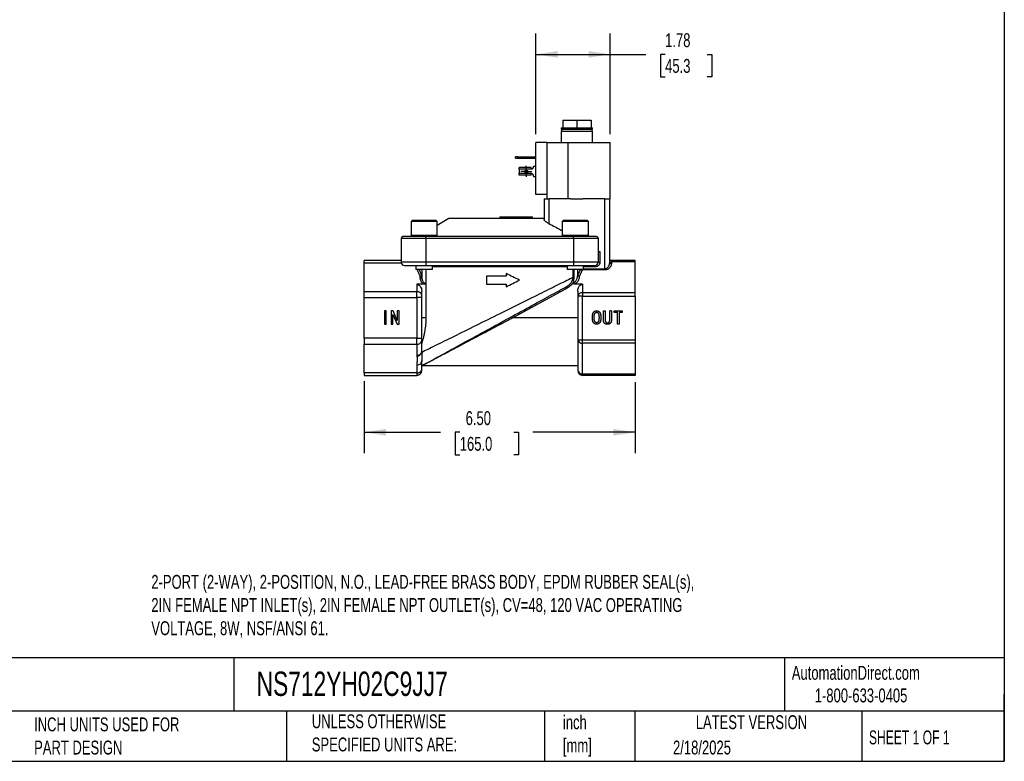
# Model space of a CAD drawing. Header units: inches. Extents: x 1 to 43, y 1 to 33.
# Tile 3 of 5: x 19.4 to 43, y 1 to 18.8. Entities that reach past the tile are written whole.
import ezdxf

# ---------------------------------------------------------------- set-up
doc = ezdxf.new("R2010")
doc.units = ezdxf.units.IN
doc.header["$LTSCALE"] = 4
doc.header["$MEASUREMENT"] = 0
doc.linetypes.add('SLD-Center', pattern=[0.75, 0.6, -0.05, 0.05, -0.05])
doc.linetypes.add('SLD-Solid', pattern=[0])
doc.layers.add('CENTER', color=40, linetype='SLD-Center')
doc.layers.add('DIMENSIONS', color=140, linetype='SLD-Solid', lineweight=25)
doc.layers.add('TEXT', color=140, linetype='SLD-Solid', lineweight=25)
doc.styles.add('SLDTEXTSTYLE0', font='TXT', dxfattribs={"width": 0.7})
doc.styles.add('SLDTEXTSTYLE1', font='TXT', dxfattribs={"width": 0.65})
doc.dimstyles.new('SLDDIMSTYLE0', dxfattribs={"dimtxt": 0.339844, "dimasz": 0.52, "dimexe": 0, "dimexo": 0.0625, "dimgap": 0.084961, "dimtad": 0, "dimtih": 1, "dimtoh": 1, "dimrnd": 1e-09, "dimzin": 12, "dimdsep": 46, "dimtxsty": 'SLDTEXTSTYLE0', "dimsah": 1, "dimcen": 0.09, "dimadec": 0, "dimazin": 3, "dimtfac": 1, "dimtofl": 0, "dimtmove": 0, "dimatfit": 3, "dimfxl": 0, "dimfrac": 2, "dimtolj": 1, "dimtzin": 12, "dimarcsym": 0})
doc.dimstyles.new('SLDDIMSTYLE2', dxfattribs={"dimtxt": 0.339844, "dimasz": 0.52, "dimexe": 0, "dimexo": 0.0625, "dimgap": 0.084961, "dimtad": 0, "dimtih": 1, "dimtoh": 1, "dimrnd": 1e-09, "dimzin": 4, "dimdsep": 46, "dimtxsty": 'SLDTEXTSTYLE0', "dimsah": 1, "dimcen": 0.09, "dimadec": 0, "dimazin": 1, "dimtfac": 1, "dimtofl": 0, "dimtmove": 0, "dimatfit": 3, "dimfxl": 0, "dimfrac": 2, "dimtolj": 1, "dimtzin": 12, "dimarcsym": 0})

# ---------------------------------------------------------------- blocks, each defined once
blk = doc.blocks.new('_D_5')
at = {"layer": 'DIMENSIONS'}
for p, q in [((27.653, 10.111), (27.653, 8.389)), ((34.149, 10.088), (34.149, 8.389)), ((27.653, 8.889), (29.483, 8.889)), ((29.943, 8.889), (29.829, 8.889)), ((29.829, 8.889), (29.829, 8.349)), ((31.236, 8.889), (31.35, 8.889)), ((31.35, 8.889), (31.35, 8.349)), ((34.149, 8.889), (31.696, 8.889)), ((29.829, 8.349), (29.943, 8.349)), ((31.35, 8.349), (31.236, 8.349))]:
    blk.add_line(p, q, dxfattribs=at)
for points in [[(27.653, 8.889), (28.173, 8.809), (28.173, 8.969)], [(34.149, 8.889), (33.629, 8.969), (33.629, 8.809)]]:
    blk.add_solid(points, dxfattribs=at)
at = {"layer": 'DIMENSIONS', "char_height": 0.3333, "attachment_point": 1, "style": 'SLDTEXTSTYLE0'}
for s, insert in [('6.50', (30.084, 9.395)), ('165.0', (29.943, 8.779))]:
    blk.add_mtext(s, dxfattribs=dict(at, insert=insert))
blk = doc.blocks.new('_D_6')
at = {"layer": 'DIMENSIONS'}
for p, q in [((31.769, 16.036), (31.769, 18.45)), ((33.551, 16.036), (33.551, 18.45)), ((31.769, 17.95), (33.551, 17.95)), ((33.551, 17.95), (34.407, 17.95)), ((34.867, 17.95), (34.753, 17.95)), ((34.753, 17.95), (34.753, 17.41)), ((35.877, 17.95), (35.991, 17.95)), ((35.991, 17.95), (35.991, 17.41)), ((34.753, 17.41), (34.867, 17.41)), ((35.991, 17.41), (35.877, 17.41))]:
    blk.add_line(p, q, dxfattribs=at)
for points in [[(31.769, 17.95), (32.289, 17.87), (32.289, 18.03)], [(33.551, 17.95), (33.031, 18.03), (33.031, 17.87)]]:
    blk.add_solid(points, dxfattribs=at)
at = {"layer": 'DIMENSIONS', "char_height": 0.3333, "attachment_point": 1, "style": 'SLDTEXTSTYLE0'}
for s, insert in [('1.78', (34.867, 18.456)), ('45.3', (34.867, 17.84))]:
    blk.add_mtext(s, dxfattribs=dict(at, insert=insert))
blk = doc.blocks.new('SW_CENTERMARKSYMBOL_2')
at = {"layer": 'CENTER', "color": 0}
for p, q in [((-0.1, 0), (-0.1335, 0)), ((0, 0), (-0.1, 0)), ((0, 0.1), (0, 0.1335)), ((0, 0), (0, 0.1)), ((0, 0), (0, -0.1)), ((0, 0), (0.1, 0)), ((0.1, 0), (0.1335, 0)), ((0, -0.1), (0, -0.1335))]:
    blk.add_line(p, q, dxfattribs=at)

msp = doc.modelspace()

# ---------------------------------------------------------------- linework, layer by layer
for p, q in [((32.411, 16.376), (32.411, 16.19)), ((32.411, 16.376), (32.751, 16.376)), ((32.751, 16.376), (32.751, 16.19)), ((32.751, 16.376), (33.092, 16.376)), ((33.092, 16.376), (33.092, 16.19)), ((32.378, 16.19), (32.378, 16.153)), ((32.378, 16.19), (32.411, 16.19)), ((32.378, 16.153), (33.124, 16.153)), ((32.378, 16.103), (32.378, 15.836)), ((33.124, 16.103), (32.378, 16.103)), ((32.411, 16.19), (32.449, 16.19)), ((32.449, 16.19), (32.713, 16.19)), ((32.713, 16.19), (32.751, 16.19)), ((32.751, 16.19), (32.79, 16.19)), ((32.79, 16.19), (33.054, 16.19)), ((33.054, 16.19), (33.092, 16.19)), ((33.092, 16.19), (33.124, 16.19)), ((33.124, 16.153), (33.124, 16.19)), ((33.124, 15.836), (33.124, 16.103)), ((31.769, 14.586), (31.769, 15.836)), ((32.029, 15.836), (31.769, 15.836)), ((32.029, 15.836), (32.029, 14.586)), ((32.029, 15.836), (32.531, 15.836)), ((32.531, 15.836), (32.531, 14.486)), ((32.531, 15.836), (33.551, 15.836)), ((33.551, 14.486), (33.551, 15.836)), ((31.278, 15.463), (31.278, 15.495)), ((31.328, 15.495), (31.278, 15.495)), ((31.278, 15.463), (31.328, 15.463)), ((31.328, 15.495), (31.769, 15.495)), ((31.328, 15.495), (31.328, 15.463)), ((31.328, 15.463), (31.769, 15.463)), ((31.369, 15.198), (31.369, 15.236)), ((31.655, 15.198), (31.369, 15.198)), ((31.369, 15.198), (31.369, 15.091)), ((31.655, 15.239), (31.377, 15.239)), ((31.655, 15.198), (31.655, 15.239)), ((31.715, 15.27), (31.769, 15.27)), ((31.715, 15.27), (31.715, 15.258)), ((31.655, 15.091), (31.369, 15.091)), ((31.369, 15.053), (31.369, 15.091)), ((31.655, 15.05), (31.377, 15.05)), ((31.655, 15.05), (31.655, 15.091)), ((31.715, 15.031), (31.715, 15.02)), ((31.715, 15.02), (31.769, 15.02)), ((32.029, 14.586), (31.769, 14.586)), ((31.964, 14.486), (31.964, 13.991)), ((31.964, 14.486), (32.082, 14.486)), ((32.029, 14.586), (32.029, 14.486)), ((32.082, 14.486), (32.082, 13.891)), ((32.61, 14.486), (32.082, 14.486)), ((32.61, 14.486), (32.893, 14.486)), ((33.421, 14.486), (32.893, 14.486)), ((33.421, 12.809), (33.421, 14.486)), ((33.421, 14.486), (33.539, 14.486)), ((33.539, 14.486), (33.551, 14.486)), ((33.539, 12.948), (33.539, 14.486)), ((28.806, 13.974), (28.775, 13.942)), ((28.775, 13.942), (28.775, 13.612)), ((28.836, 13.942), (28.775, 13.942)), ((28.806, 13.974), (28.862, 13.974)), ((29.405, 13.942), (28.836, 13.942)), ((28.862, 13.974), (29.373, 13.974)), ((29.405, 13.942), (29.373, 13.974)), ((29.681, 14.013), (29.405, 13.845)), ((29.405, 13.612), (29.405, 13.942)), ((31.964, 14.013), (29.681, 14.013)), ((30.901, 14.052), (30.901, 14.013)), ((30.901, 14.052), (31.688, 14.052)), ((31.688, 14.013), (31.688, 14.052)), ((32.429, 13.974), (32.397, 13.942)), ((32.397, 13.942), (32.397, 13.612)), ((33.027, 13.942), (32.397, 13.942)), ((32.429, 13.974), (32.995, 13.974)), ((33.027, 13.942), (32.995, 13.974)), ((33.027, 13.612), (33.027, 13.942)), ((28.539, 13.541), (28.539, 12.97)), ((28.539, 13.541), (29.129, 13.541)), ((29.129, 13.58), (28.578, 13.58)), ((28.775, 13.612), (28.806, 13.58)), ((28.775, 13.612), (28.836, 13.612)), ((28.836, 13.612), (29.405, 13.612)), ((29.129, 13.541), (29.129, 13.58)), ((32.673, 13.58), (29.129, 13.58)), ((29.129, 13.541), (29.129, 12.97)), ((29.129, 13.541), (32.673, 13.541)), ((29.373, 13.58), (29.405, 13.612)), ((32.397, 13.612), (32.429, 13.58)), ((32.397, 13.612), (33.027, 13.612)), ((33.224, 13.58), (32.673, 13.58)), ((32.673, 13.541), (32.673, 13.58)), ((32.673, 13.541), (32.673, 12.97)), ((32.673, 13.541), (33.263, 13.541)), ((32.995, 13.58), (33.027, 13.612)), ((33.263, 13.541), (33.263, 12.97)), ((33.263, 13.226), (33.303, 13.226)), ((33.303, 13.226), (33.303, 12.97)), ((28.539, 13.009), (27.653, 13.009)), ((27.653, 12.952), (27.653, 13.009)), ((33.578, 13.009), (33.578, 12.975)), ((34.149, 13.009), (33.578, 13.009)), ((34.149, 12.975), (34.149, 13.009)), ((27.653, 12.952), (28.541, 12.952)), ((27.653, 12.26), (27.653, 12.952)), ((29.129, 12.97), (28.539, 12.97)), ((28.618, 12.891), (29.129, 12.891)), ((28.879, 12.89), (28.893, 12.854)), ((28.893, 12.891), (28.893, 12.793)), ((29.287, 12.793), (28.893, 12.793)), ((28.967, 12.793), (29.029, 12.652)), ((29.031, 12.793), (29.031, 12.611)), ((29.129, 12.97), (29.129, 12.891)), ((32.673, 12.97), (29.129, 12.97)), ((29.129, 12.891), (32.673, 12.891)), ((29.131, 12.793), (29.131, 12.455)), ((29.287, 12.793), (29.287, 12.891)), ((32.515, 12.852), (29.287, 12.852)), ((32.515, 12.891), (32.515, 12.793)), ((32.909, 12.793), (32.515, 12.793)), ((32.666, 12.604), (32.666, 12.793)), ((33.263, 12.97), (32.673, 12.97)), ((32.673, 12.97), (32.673, 12.891)), ((32.673, 12.891), (33.184, 12.891)), ((32.678, 12.793), (32.678, 12.604)), ((32.771, 12.665), (32.771, 12.793)), ((32.881, 12.781), (32.881, 12.793)), ((33.421, 12.781), (32.881, 12.781)), ((32.909, 12.793), (32.909, 12.891)), ((33.184, 12.852), (32.909, 12.852)), ((32.909, 12.809), (33.421, 12.809)), ((33.184, 12.891), (33.184, 12.852)), ((33.263, 12.97), (33.303, 12.97)), ((33.421, 12.809), (33.421, 12.781)), ((33.578, 12.975), (33.578, 12.938)), ((34.149, 12.975), (33.578, 12.975)), ((34.149, 12.237), (34.149, 12.975)), ((28.992, 12.583), (28.992, 12.629)), ((30.586, 12.635), (30.586, 12.438)), ((31.058, 12.635), (30.586, 12.635)), ((31.058, 12.694), (31.058, 12.635)), ((32.666, 12.604), (32.678, 12.604)), ((32.811, 12.631), (32.81, 12.629)), ((28.913, 12.438), (28.913, 12.26)), ((29.087, 12.438), (28.913, 12.438)), ((29.131, 12.455), (29.131, 11.631)), ((30.586, 12.438), (31.058, 12.438)), ((31.058, 12.438), (31.058, 12.379)), ((32.515, 12.342), (31.214, 11.631)), ((32.496, 12.377), (32.515, 12.342)), ((32.671, 12.504), (32.671, 12.46)), ((32.889, 12.438), (32.701, 12.438)), ((32.889, 12.438), (32.889, 12.237)), ((28.913, 12.26), (27.653, 12.26)), ((27.653, 12.12), (27.653, 12.26)), ((27.653, 11.142), (27.653, 12.12)), ((27.653, 12.12), (28.913, 12.12)), ((28.913, 12.12), (28.913, 12.26)), ((29.031, 12.12), (28.913, 12.12)), ((28.913, 12.12), (28.913, 11.142)), ((29.031, 12.176), (29.031, 12.271)), ((29.031, 12.12), (29.031, 12.176)), ((29.031, 11.142), (29.031, 12.12)), ((32.771, 12.271), (32.771, 12.153)), ((32.889, 12.153), (32.771, 12.153)), ((32.771, 12.153), (32.771, 11.109)), ((32.889, 12.237), (34.149, 12.237)), ((32.889, 12.237), (32.889, 12.153)), ((32.889, 12.153), (34.149, 12.153)), ((32.889, 11.109), (32.889, 12.153)), ((34.149, 12.153), (34.149, 12.237)), ((34.149, 12.153), (34.149, 11.109)), ((28.136, 11.798), (28.136, 11.483)), ((28.179, 11.798), (28.136, 11.798)), ((28.179, 11.483), (28.179, 11.798)), ((28.297, 11.798), (28.297, 11.483)), ((28.343, 11.798), (28.297, 11.798)), ((28.339, 11.711), (28.341, 11.711)), ((28.339, 11.483), (28.339, 11.711)), ((28.341, 11.711), (28.442, 11.483)), ((28.444, 11.57), (28.343, 11.798)), ((28.446, 11.57), (28.444, 11.57)), ((28.446, 11.798), (28.446, 11.57)), ((28.488, 11.798), (28.446, 11.798)), ((28.488, 11.483), (28.488, 11.798)), ((29.131, 11.631), (29.031, 11.631)), ((31.214, 11.631), (31.195, 11.666)), ((32.771, 11.631), (31.214, 11.631)), ((33.389, 11.575), (33.389, 11.798)), ((33.389, 11.798), (33.431, 11.798)), ((33.431, 11.798), (33.431, 11.575)), ((33.538, 11.575), (33.538, 11.798)), ((33.58, 11.798), (33.538, 11.798)), ((33.58, 11.798), (33.58, 11.575)), ((33.648, 11.763), (33.648, 11.798)), ((33.648, 11.798), (33.838, 11.798)), ((33.722, 11.763), (33.648, 11.763)), ((33.722, 11.483), (33.722, 11.763)), ((33.764, 11.763), (33.764, 11.483)), ((33.838, 11.763), (33.764, 11.763)), ((33.838, 11.798), (33.838, 11.763)), ((28.136, 11.483), (28.179, 11.483)), ((28.297, 11.483), (28.339, 11.483)), ((28.442, 11.483), (28.488, 11.483)), ((33.764, 11.483), (33.722, 11.483)), ((28.913, 11.142), (27.653, 11.142)), ((27.653, 11.142), (27.653, 11.003)), ((28.913, 11.003), (28.913, 11.142)), ((28.913, 11.142), (29.031, 11.142)), ((29.031, 11.086), (29.031, 11.142)), ((32.771, 11.109), (32.889, 11.109)), ((32.771, 11.109), (32.771, 10.371)), ((32.889, 11.109), (34.149, 11.109)), ((32.889, 11.026), (32.889, 11.109)), ((34.149, 11.109), (34.149, 11.026)), ((27.653, 11.003), (28.913, 11.003)), ((27.653, 10.311), (27.653, 11.003)), ((28.913, 11.003), (28.913, 10.735)), ((29.031, 10.819), (29.031, 11.086)), ((34.149, 11.026), (32.889, 11.026)), ((32.889, 10.288), (32.889, 11.026)), ((34.149, 11.026), (34.149, 10.288)), ((29.031, 10.803), (29.031, 10.819)), ((28.913, 10.503), (28.913, 10.311)), ((29.029, 10.572), (29.031, 10.602)), ((29.029, 10.572), (29.031, 10.6)), ((29.031, 10.394), (29.031, 10.587)), ((29.031, 10.489), (32.771, 10.489)), ((29.031, 10.371), (29.031, 10.394)), ((28.913, 10.311), (27.653, 10.311)), ((27.653, 10.311), (27.653, 10.253)), ((27.653, 10.253), (28.913, 10.253)), ((28.913, 10.311), (28.913, 10.253)), ((32.889, 10.288), (34.149, 10.288)), ((32.889, 10.253), (32.889, 10.288)), ((34.149, 10.253), (32.889, 10.253)), ((34.149, 10.288), (34.149, 10.253))]:
    msp.add_line(p, q)
msp.add_circle((31.539, 15.145), 0.0335)
for centre, radius, start, end in [((32.428, 16.103), 0.05, 90, 180), ((33.074, 16.103), 0.05, 0, 90), ((31.655, 15.258), 0.06, 270, 0), ((31.655, 15.031), 0.06, 0, 90), ((28.578, 13.541), 0.0394, 90, 180), ((33.224, 13.541), 0.0394, 0, 90), ((28.618, 12.97), 0.0787, 180, 270), ((33.184, 12.97), 0.0787, 270, 0), ((33.577, 12.986), 0.048, 234.2738, 271.1784), ((28.996, 12.618), 0.0351, 261.9505, 348.5782), ((32.791, 12.665), 0.0197, 180.0008, 183.534), ((32.823, 12.681), 0.052, 206.0241, 257.0597), ((28.928, 12.155), 0.105, 11.4218, 98.0495), ((32.874, 12.132), 0.105, 81.9505, 168.5782), ((32.874, 11.13), 0.105, 191.4218, 278.0495), ((28.928, 11.107), 0.105, 261.9505, 348.5782), ((28.928, 10.84), 0.105, 261.9505, 348.5782), ((28.918, 10.838), 0.118, 267.997, 342.9936), ((28.926, 10.614), 0.111, 263.312, 338.0789), ((28.928, 10.415), 0.105, 261.9505, 348.5782), ((29.127, 10.501), 0.0308, 81.97, 118.2913), ((28.913, 10.371), 0.118, 270, 0), ((32.874, 10.392), 0.105, 191.4218, 278.0495), ((32.889, 10.371), 0.118, 180, 270)]:
    msp.add_arc(centre, radius, start, end)
for points in [[(31.369, 15.236), (31.372, 15.238), (31.374, 15.239), (31.377, 15.239)], [(31.377, 15.05), (31.374, 15.05), (31.372, 15.051), (31.369, 15.053)], [(33.578, 13.009), (33.566, 13.009), (33.553, 13.009), (33.539, 13.009)], [(32.881, 12.781), (32.86, 12.73), (32.836, 12.68), (32.811, 12.631)], [(31.373, 12.537), (31.27, 12.588), (31.164, 12.641), (31.058, 12.694)], [(31.058, 12.379), (31.164, 12.432), (31.27, 12.485), (31.373, 12.537)], [(32.771, 12.666), (32.771, 12.666), (32.771, 12.665), (32.771, 12.664)], [(32.771, 12.664), (32.771, 12.661), (32.771, 12.659), (32.772, 12.656)], [(32.776, 12.658), (32.775, 12.658), (32.773, 12.657), (32.772, 12.656)], [(32.772, 12.656), (32.772, 12.655), (32.773, 12.654), (32.773, 12.653)], [(32.773, 12.653), (32.774, 12.655), (32.775, 12.657), (32.776, 12.658)], [(28.913, 10.735), (28.913, 10.73), (28.913, 10.725), (28.914, 10.72)]]:
    msp.add_open_spline(points, degree=3)
for points, knots in [([(32.082, 13.891), (32.066, 13.9), (32.051, 13.908), (32.03, 13.922), (32.024, 13.926), (32.011, 13.935), (32.005, 13.94), (31.994, 13.949), (31.989, 13.954), (31.981, 13.962), (31.977, 13.966), (31.971, 13.975), (31.968, 13.978), (31.965, 13.985), (31.964, 13.989), (31.964, 13.991)], [0, 0, 0, 0, 0.25, 0.25, 0.375, 0.375, 0.5, 0.5, 0.625, 0.625, 0.75, 0.75, 0.875, 0.875, 1, 1, 1, 1]), ([(32.082, 13.891), (32.18, 13.841), (32.285, 13.787), (32.389, 13.73), (32.397, 13.726)], [0, 0, 0, 0, 0.924526, 1, 1, 1, 1]), ([(28.879, 12.89), (28.883, 12.889), (28.888, 12.888), (28.892, 12.886), (28.893, 12.885)], [0, 0, 0, 0, 0.6999, 1, 1, 1, 1]), ([(28.918, 12.793), (28.924, 12.776), (28.945, 12.72), (28.973, 12.666), (28.992, 12.629)], [0, 0, 0, 0, 0.306122, 1, 1, 1, 1]), ([(32.776, 12.658), (32.79, 12.686), (32.811, 12.73), (32.83, 12.775), (32.838, 12.793)], [0, 0, 0, 0, 0.61732, 1, 1, 1, 1]), ([(32.857, 12.793), (32.857, 12.792), (32.861, 12.789), (32.869, 12.784), (32.877, 12.782), (32.881, 12.781)], [0, 0, 0, 0, 0.069904, 0.547351, 1, 1, 1, 1]), ([(33.303, 12.97), (33.303, 12.962), (33.302, 12.951), (33.298, 12.939), (33.297, 12.932), (33.296, 12.93), (33.295, 12.928), (33.295, 12.927), (33.288, 12.911), (33.279, 12.898), (33.262, 12.881), (33.253, 12.873), (33.241, 12.866), (33.234, 12.863), (33.232, 12.862), (33.23, 12.861), (33.229, 12.86), (33.214, 12.854), (33.199, 12.852), (33.184, 12.852)], [0, 0, 0, 0, 0.125, 0.1875, 0.21875, 0.234375, 0.234375, 0.25, 0.25, 0.5, 0.5, 0.625, 0.6875, 0.71875, 0.734375, 0.734375, 0.75, 0.75, 1, 1, 1, 1]), ([(33.578, 12.938), (33.578, 12.928), (33.577, 12.914), (33.573, 12.897), (33.57, 12.889), (33.569, 12.885), (33.568, 12.883), (33.568, 12.882), (33.567, 12.881), (33.565, 12.876), (33.562, 12.868), (33.558, 12.861), (33.555, 12.857), (33.554, 12.855), (33.547, 12.843), (33.54, 12.835), (33.528, 12.823), (33.522, 12.818), (33.516, 12.813), (33.511, 12.81), (33.509, 12.808), (33.502, 12.804), (33.496, 12.8), (33.487, 12.796), (33.484, 12.794), (33.481, 12.793), (33.48, 12.793), (33.474, 12.79), (33.467, 12.788), (33.458, 12.785), (33.454, 12.785), (33.452, 12.784), (33.451, 12.784), (33.44, 12.782), (33.43, 12.781), (33.421, 12.781)], [0, 0, 0, 0, 0.125, 0.1875, 0.21875, 0.234375, 0.242188, 0.242188, 0.25, 0.25, 0.3125, 0.34375, 0.34375, 0.375, 0.375, 0.5, 0.5, 0.5625, 0.59375, 0.59375, 0.625, 0.625, 0.6875, 0.71875, 0.734375, 0.734375, 0.75, 0.75, 0.8125, 0.84375, 0.859375, 0.859375, 0.875, 0.875, 1, 1, 1, 1]), ([(33.421, 12.809), (33.422, 12.809), (33.426, 12.809), (33.431, 12.809), (33.435, 12.81), (33.44, 12.811), (33.445, 12.812), (33.45, 12.814), (33.455, 12.816), (33.465, 12.82), (33.48, 12.829), (33.497, 12.845), (33.512, 12.865), (33.522, 12.884), (33.529, 12.902), (33.534, 12.919), (33.536, 12.931), (33.537, 12.937)], [0, 0, 0, 0, 0.022907, 0.045939, 0.069167, 0.092659, 0.116481, 0.140695, 0.165362, 0.190539, 0.300505, 0.425401, 0.555043, 0.705144, 0.79114, 0.889412, 1, 1, 1, 1]), ([(33.537, 12.937), (33.537, 12.938), (33.538, 12.939), (33.539, 12.943), (33.539, 12.946), (33.539, 12.948)], [0, 0, 0, 0, 0.5, 0.5, 1, 1, 1, 1]), ([(33.537, 12.937), (33.537, 12.937), (33.538, 12.938), (33.54, 12.94), (33.542, 12.942), (33.545, 12.944), (33.548, 12.947), (33.549, 12.947)], [0, 0, 0, 0, 0.177236, 0.343973, 0.500129, 0.766511, 1, 1, 1, 1]), ([(33.549, 12.947), (33.551, 12.953), (33.554, 12.957), (33.559, 12.964), (33.562, 12.967), (33.569, 12.973), (33.574, 12.975), (33.578, 12.975)], [0, 0, 0, 0, 0.25, 0.25, 0.5, 0.5, 1, 1, 1, 1]), ([(29.029, 12.652), (29.028, 12.652), (29.027, 12.65), (29.026, 12.647), (29.023, 12.644), (29.021, 12.642), (29.018, 12.639), (29.014, 12.637), (29.009, 12.634), (29.001, 12.631), (28.995, 12.63), (28.992, 12.629)], [0, 0, 0, 0, 0.077525, 0.157329, 0.239431, 0.323848, 0.410597, 0.499692, 0.629477, 0.79627, 1, 1, 1, 1]), ([(28.992, 12.583), (28.992, 12.567), (28.994, 12.552), (29.003, 12.523), (29.009, 12.509), (29.026, 12.484), (29.036, 12.472), (29.059, 12.452), (29.073, 12.444), (29.087, 12.438)], [0, 0, 0, 0, 0.25, 0.25, 0.5, 0.5, 0.75, 0.75, 1, 1, 1, 1]), ([(29.029, 12.652), (29.03, 12.654), (29.03, 12.657), (29.031, 12.661), (29.031, 12.664), (29.031, 12.666)], [0, 0, 0, 0, 0.5, 0.5, 1, 1, 1, 1]), ([(29.031, 12.611), (29.031, 12.608), (29.031, 12.602), (29.032, 12.594), (29.032, 12.586), (29.033, 12.58), (29.034, 12.573), (29.036, 12.566), (29.039, 12.551), (29.046, 12.531), (29.059, 12.508), (29.074, 12.488), (29.089, 12.474), (29.102, 12.466), (29.111, 12.461), (29.121, 12.457), (29.128, 12.456), (29.131, 12.455)], [0, 0, 0, 0, 0.049289, 0.093288, 0.131995, 0.165411, 0.193536, 0.241942, 0.286257, 0.439016, 0.56853, 0.697911, 0.810199, 0.861236, 0.909628, 0.955742, 1, 1, 1, 1]), ([(32.666, 12.604), (32.571, 12.557), (32.457, 12.501), (32.201, 12.374), (32.058, 12.303), (31.752, 12.151), (31.588, 12.07), (31.25, 11.902), (31.075, 11.816), (30.901, 11.73)], [0, 0, 0, 0, 0.25, 0.25, 0.5, 0.5, 0.75, 0.75, 1, 1, 1, 1]), ([(32.496, 12.377), (32.5, 12.379), (32.507, 12.383), (32.518, 12.39), (32.527, 12.396), (32.536, 12.402), (32.549, 12.411), (32.566, 12.425), (32.587, 12.445), (32.606, 12.466), (32.62, 12.486), (32.63, 12.502), (32.637, 12.515), (32.643, 12.527), (32.646, 12.536), (32.648, 12.54)], [0, 0, 0, 0, 0.058786, 0.113261, 0.163319, 0.208867, 0.249826, 0.381157, 0.499891, 0.629322, 0.749396, 0.815165, 0.878871, 0.940488, 1, 1, 1, 1]), ([(32.648, 12.54), (32.649, 12.543), (32.652, 12.548), (32.655, 12.556), (32.658, 12.564), (32.661, 12.572), (32.663, 12.582), (32.665, 12.593), (32.666, 12.6), (32.666, 12.604)], [0, 0, 0, 0, 0.137188, 0.266227, 0.387243, 0.500404, 0.679042, 0.845066, 1, 1, 1, 1]), ([(32.648, 12.54), (32.648, 12.54), (32.649, 12.539), (32.651, 12.538), (32.653, 12.537), (32.656, 12.536), (32.658, 12.535), (32.66, 12.534), (32.662, 12.533), (32.663, 12.533), (32.664, 12.532)], [0, 0, 0, 0, 0.150898, 0.2953, 0.432557, 0.562189, 0.683875, 0.797432, 0.902797, 1, 1, 1, 1]), ([(32.678, 12.604), (32.678, 12.602), (32.678, 12.597), (32.678, 12.59), (32.677, 12.582), (32.676, 12.575), (32.674, 12.564), (32.67, 12.55), (32.666, 12.538), (32.664, 12.532)], [0, 0, 0, 0, 0.0946011, 0.1915542, 0.2911051, 0.3934807, 0.4988897, 0.7389705, 1, 1, 1, 1]), ([(32.664, 12.532), (32.665, 12.532), (32.666, 12.531), (32.667, 12.529), (32.668, 12.528), (32.669, 12.524), (32.67, 12.522), (32.671, 12.514), (32.671, 12.509), (32.671, 12.504)], [0, 0, 0, 0, 0.125, 0.125, 0.25, 0.25, 0.5, 0.5, 1, 1, 1, 1]), ([(32.671, 12.46), (32.673, 12.461), (32.677, 12.464), (32.683, 12.469), (32.689, 12.473), (32.695, 12.479), (32.701, 12.484), (32.706, 12.49), (32.716, 12.501), (32.73, 12.52), (32.745, 12.546), (32.756, 12.574), (32.764, 12.599), (32.768, 12.622), (32.77, 12.642), (32.771, 12.657), (32.771, 12.665)], [0, 0, 0, 0, 0.0282658, 0.0572833, 0.0870719, 0.1176497, 0.1490335, 0.1812387, 0.2142797, 0.3314723, 0.4618797, 0.5867829, 0.7302502, 0.7997347, 0.8896516, 1, 1, 1, 1]), ([(32.81, 12.629), (32.81, 12.619), (32.809, 12.605), (32.806, 12.589), (32.804, 12.582), (32.803, 12.578), (32.802, 12.576), (32.796, 12.555), (32.789, 12.537), (32.774, 12.512), (32.766, 12.499), (32.756, 12.486), (32.751, 12.481), (32.748, 12.477), (32.746, 12.475), (32.731, 12.46), (32.717, 12.448), (32.701, 12.438)], [0, 0, 0, 0, 0.125, 0.1875, 0.21875, 0.21875, 0.25, 0.25, 0.5, 0.5, 0.625, 0.6875, 0.71875, 0.71875, 0.75, 0.75, 1, 1, 1, 1]), ([(32.773, 12.653), (32.773, 12.652), (32.774, 12.65), (32.776, 12.648), (32.778, 12.645), (32.781, 12.642), (32.784, 12.64), (32.787, 12.637), (32.792, 12.634), (32.798, 12.632), (32.805, 12.63), (32.809, 12.629), (32.81, 12.629)], [0, 0, 0, 0, 0.073273, 0.150928, 0.232821, 0.3187, 0.408193, 0.500811, 0.606708, 0.75073, 0.899614, 1, 1, 1, 1]), ([(28.913, 12.438), (28.927, 12.438), (28.942, 12.435), (28.971, 12.418), (28.985, 12.406), (29.008, 12.373), (29.017, 12.353), (29.028, 12.312), (29.031, 12.291), (29.031, 12.271)], [0, 0, 0, 0, 0.25, 0.25, 0.5, 0.5, 0.75, 0.75, 1, 1, 1, 1]), ([(29.131, 12.455), (29.131, 12.453), (29.13, 12.451), (29.127, 12.448), (29.125, 12.447), (29.119, 12.444), (29.115, 12.442), (29.103, 12.439), (29.095, 12.438), (29.087, 12.438)], [0, 0, 0, 0, 0.125, 0.125, 0.25, 0.25, 0.5, 0.5, 1, 1, 1, 1]), ([(29.112, 10.528), (29.143, 10.545), (29.2, 10.576), (29.361, 10.664), (29.466, 10.721), (29.715, 10.857), (29.859, 10.936), (30.174, 11.108), (30.345, 11.202), (30.701, 11.396), (30.885, 11.497), (31.252, 11.697), (31.435, 11.797), (31.783, 11.987), (31.948, 12.077), (32.248, 12.241), (32.382, 12.315), (32.496, 12.377)], [0, 0, 0, 0, 0.125, 0.125, 0.25, 0.25, 0.375, 0.375, 0.5, 0.5, 0.625, 0.625, 0.75, 0.75, 0.875, 0.875, 1, 1, 1, 1]), ([(32.671, 12.504), (32.667, 12.495), (32.661, 12.483), (32.652, 12.468), (32.648, 12.461), (32.646, 12.458), (32.644, 12.456), (32.643, 12.455), (32.637, 12.446), (32.629, 12.435), (32.618, 12.423), (32.612, 12.416), (32.609, 12.414), (32.608, 12.412), (32.607, 12.411), (32.58, 12.384), (32.549, 12.361), (32.515, 12.342)], [0, 0, 0, 0, 0.125, 0.1875, 0.21875, 0.234375, 0.234375, 0.25, 0.25, 0.375, 0.4375, 0.46875, 0.484375, 0.484375, 0.5, 0.5, 1, 1, 1, 1]), ([(32.701, 12.438), (32.698, 12.438), (32.694, 12.438), (32.687, 12.44), (32.684, 12.441), (32.678, 12.444), (32.675, 12.447), (32.672, 12.453), (32.671, 12.456), (32.671, 12.46)], [0, 0, 0, 0, 0.25, 0.25, 0.5, 0.5, 0.75, 0.75, 1, 1, 1, 1]), ([(32.771, 12.271), (32.771, 12.291), (32.774, 12.312), (32.785, 12.353), (32.794, 12.373), (32.817, 12.406), (32.831, 12.418), (32.86, 12.435), (32.875, 12.438), (32.889, 12.438)], [0, 0, 0, 0, 0.25, 0.25, 0.5, 0.5, 0.75, 0.75, 1, 1, 1, 1]), ([(30.901, 11.73), (30.709, 11.635), (30.517, 11.54), (30.148, 11.357), (29.971, 11.269), (29.643, 11.106), (29.493, 11.032), (29.231, 10.902), (29.119, 10.847), (29.031, 10.803)], [0, 0, 0, 0, 0.25, 0.25, 0.5, 0.5, 0.75, 0.75, 1, 1, 1, 1]), ([(29.131, 11.631), (29.131, 11.577), (29.128, 11.523), (29.119, 11.418), (29.112, 11.366), (29.098, 11.289), (29.093, 11.264), (29.083, 11.214), (29.077, 11.19), (29.059, 11.118), (29.045, 11.072), (29.031, 11.028)], [0, 0, 0, 0, 0.25, 0.25, 0.5, 0.5, 0.625, 0.625, 0.75, 0.75, 1, 1, 1, 1]), ([(31.214, 11.631), (31.2, 11.624), (31.175, 11.611), (31.137, 11.591), (31.101, 11.572), (31.067, 11.554), (31.035, 11.537), (31.004, 11.521), (30.976, 11.506), (30.949, 11.492), (30.925, 11.479), (30.902, 11.467), (30.827, 11.427), (30.707, 11.364), (30.536, 11.274), (30.374, 11.188), (30.21, 11.101), (30.056, 11.02), (29.905, 10.94), (29.765, 10.866), (29.635, 10.797), (29.519, 10.736), (29.437, 10.693), (29.383, 10.665), (29.353, 10.649), (29.325, 10.633), (29.297, 10.619), (29.271, 10.605), (29.247, 10.593), (29.224, 10.58), (29.203, 10.569), (29.183, 10.559), (29.164, 10.549), (29.147, 10.54), (29.136, 10.534), (29.131, 10.531)], [0, 0, 0, 0, 0.017322, 0.033831, 0.049528, 0.064412, 0.078484, 0.091744, 0.104192, 0.115827, 0.12665, 0.13666, 0.145858, 0.224997, 0.294707, 0.371493, 0.441552, 0.514241, 0.581186, 0.648724, 0.711272, 0.768928, 0.821817, 0.838856, 0.855464, 0.87165, 0.887421, 0.902788, 0.917761, 0.93235, 0.946568, 0.960427, 0.973942, 0.987128, 1, 1, 1, 1]), ([(33.122, 11.641), (33.122, 11.648), (33.122, 11.662), (33.123, 11.681), (33.126, 11.699), (33.128, 11.715), (33.132, 11.73), (33.137, 11.743), (33.143, 11.755), (33.149, 11.765), (33.156, 11.773), (33.164, 11.781), (33.173, 11.787), (33.182, 11.793), (33.192, 11.797), (33.202, 11.799), (33.214, 11.801), (33.221, 11.801), (33.225, 11.802)], [0, 0, 0, 0, 0.000528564, 0.001018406, 0.001470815, 0.001888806, 0.00227127, 0.002624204, 0.002950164, 0.003250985, 0.003536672, 0.003810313, 0.004079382, 0.004343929, 0.004611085, 0.004885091, 0.00516674, 0.005462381, 0.005462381, 0.005462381, 0.005462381]), ([(33.225, 11.479), (33.221, 11.479), (33.214, 11.48), (33.202, 11.481), (33.192, 11.484), (33.182, 11.488), (33.173, 11.494), (33.164, 11.5), (33.156, 11.508), (33.149, 11.517), (33.143, 11.527), (33.137, 11.539), (33.132, 11.553), (33.129, 11.567), (33.126, 11.584), (33.123, 11.602), (33.122, 11.621), (33.122, 11.634), (33.122, 11.641)], [0, 0, 0, 0, 0.000293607, 0.000573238, 0.00084574, 0.00111164, 0.00137601, 0.001645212, 0.001920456, 0.002208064, 0.002512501, 0.002839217, 0.003192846, 0.003577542, 0.003994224, 0.004445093, 0.004933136, 0.005457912, 0.005457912, 0.005457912, 0.005457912]), ([(33.166, 11.641), (33.166, 11.647), (33.166, 11.659), (33.167, 11.676), (33.168, 11.691), (33.17, 11.705), (33.173, 11.717), (33.176, 11.727), (33.179, 11.736), (33.183, 11.743), (33.188, 11.748), (33.193, 11.753), (33.197, 11.757), (33.203, 11.761), (33.208, 11.763), (33.213, 11.765), (33.219, 11.766), (33.223, 11.767), (33.225, 11.767)], [0, 0, 0, 0, 0.000468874, 0.000896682, 0.001282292, 0.001628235, 0.001935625, 0.002204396, 0.002437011, 0.002638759, 0.002820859, 0.002992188, 0.003154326, 0.003309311, 0.003458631, 0.003604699, 0.003752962, 0.003901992, 0.003901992, 0.003901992, 0.003901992]), ([(33.225, 11.514), (33.223, 11.514), (33.219, 11.514), (33.213, 11.516), (33.208, 11.518), (33.203, 11.52), (33.197, 11.524), (33.193, 11.528), (33.188, 11.533), (33.183, 11.539), (33.179, 11.546), (33.176, 11.555), (33.173, 11.566), (33.17, 11.578), (33.168, 11.591), (33.167, 11.606), (33.166, 11.623), (33.166, 11.635), (33.166, 11.641)], [0, 0, 0, 0, 0.000149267, 0.000297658, 0.000444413, 0.000594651, 0.000751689, 0.00091734, 0.001091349, 0.001277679, 0.001484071, 0.001723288, 0.001995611, 0.00230496, 0.002654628, 0.003042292, 0.003472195, 0.00394147, 0.00394147, 0.00394147, 0.00394147]), ([(33.225, 11.802), (33.229, 11.801), (33.237, 11.801), (33.248, 11.799), (33.258, 11.797), (33.268, 11.793), (33.277, 11.787), (33.285, 11.781), (33.293, 11.773), (33.3, 11.765), (33.306, 11.755), (33.312, 11.743), (33.316, 11.73), (33.32, 11.715), (33.323, 11.699), (33.325, 11.681), (33.326, 11.662), (33.326, 11.648), (33.326, 11.641)], [0, 0, 0, 0, 0.000293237, 0.000572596, 0.000841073, 0.001102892, 0.001363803, 0.001626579, 0.001894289, 0.002174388, 0.002469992, 0.002791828, 0.003140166, 0.003518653, 0.003932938, 0.004381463, 0.00486721, 0.005391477, 0.005391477, 0.005391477, 0.005391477]), ([(33.225, 11.767), (33.227, 11.767), (33.231, 11.766), (33.237, 11.765), (33.242, 11.763), (33.247, 11.761), (33.252, 11.757), (33.257, 11.753), (33.261, 11.748), (33.266, 11.743), (33.27, 11.736), (33.273, 11.727), (33.276, 11.717), (33.278, 11.705), (33.28, 11.691), (33.281, 11.676), (33.282, 11.659), (33.282, 11.647), (33.282, 11.641)], [0, 0, 0, 0, 0.000149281, 0.000296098, 0.000440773, 0.000588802, 0.000741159, 0.000899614, 0.001068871, 0.001247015, 0.00144648, 0.001677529, 0.001945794, 0.002253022, 0.002599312, 0.002985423, 0.003413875, 0.003883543, 0.003883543, 0.003883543, 0.003883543]), ([(33.282, 11.641), (33.282, 11.635), (33.282, 11.623), (33.281, 11.606), (33.28, 11.591), (33.278, 11.578), (33.276, 11.566), (33.273, 11.555), (33.27, 11.546), (33.266, 11.539), (33.262, 11.533), (33.257, 11.528), (33.252, 11.524), (33.247, 11.52), (33.242, 11.518), (33.237, 11.516), (33.231, 11.514), (33.227, 11.514), (33.225, 11.514)], [0, 0, 0, 0, 0.000469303, 0.000899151, 0.001286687, 0.00163614, 0.001944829, 0.002216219, 0.002453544, 0.002657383, 0.002839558, 0.003011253, 0.00317304, 0.003327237, 0.003475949, 0.00362108, 0.003767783, 0.003917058, 0.003917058, 0.003917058, 0.003917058]), ([(33.326, 11.641), (33.326, 11.634), (33.326, 11.621), (33.325, 11.602), (33.323, 11.584), (33.32, 11.567), (33.316, 11.553), (33.312, 11.539), (33.306, 11.527), (33.3, 11.517), (33.293, 11.508), (33.285, 11.5), (33.277, 11.494), (33.268, 11.488), (33.258, 11.484), (33.248, 11.481), (33.237, 11.48), (33.229, 11.479), (33.225, 11.479)], [0, 0, 0, 0, 0.000528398, 0.001019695, 0.001473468, 0.001892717, 0.002279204, 0.002633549, 0.002961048, 0.003264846, 0.003551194, 0.003824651, 0.004091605, 0.004356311, 0.004620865, 0.004891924, 0.005173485, 0.005469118, 0.005469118, 0.005469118, 0.005469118]), ([(33.484, 11.479), (33.48, 11.479), (33.473, 11.479), (33.461, 11.481), (33.451, 11.483), (33.441, 11.486), (33.433, 11.489), (33.425, 11.494), (33.418, 11.499), (33.411, 11.505), (33.406, 11.512), (33.401, 11.519), (33.397, 11.527), (33.394, 11.535), (33.392, 11.545), (33.39, 11.554), (33.389, 11.564), (33.389, 11.571), (33.389, 11.575)], [0, 0, 0, 0, 0.000303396, 0.000587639, 0.000854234, 0.001104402, 0.001343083, 0.001570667, 0.001789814, 0.002009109, 0.002227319, 0.00244574, 0.002667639, 0.002898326, 0.003134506, 0.003381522, 0.003639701, 0.003912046, 0.003912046, 0.003912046, 0.003912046]), ([(33.431, 11.575), (33.431, 11.573), (33.431, 11.568), (33.432, 11.561), (33.433, 11.554), (33.435, 11.548), (33.437, 11.542), (33.439, 11.537), (33.442, 11.533), (33.446, 11.529), (33.449, 11.525), (33.454, 11.523), (33.458, 11.52), (33.463, 11.518), (33.468, 11.516), (33.473, 11.515), (33.479, 11.514), (33.482, 11.514), (33.484, 11.514)], [0, 0, 0, 0, 0.000191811, 0.000370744, 0.000538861, 0.000696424, 0.000845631, 0.000987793, 0.001122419, 0.001255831, 0.001386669, 0.001514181, 0.001644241, 0.00177421, 0.001906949, 0.0020428, 0.002184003, 0.002332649, 0.002332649, 0.002332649, 0.002332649]), ([(33.484, 11.514), (33.486, 11.514), (33.49, 11.514), (33.496, 11.515), (33.501, 11.516), (33.506, 11.518), (33.511, 11.52), (33.515, 11.523), (33.519, 11.525), (33.523, 11.529), (33.527, 11.533), (33.53, 11.537), (33.532, 11.542), (33.534, 11.548), (33.536, 11.554), (33.537, 11.561), (33.538, 11.568), (33.538, 11.573), (33.538, 11.575)], [0, 0, 0, 0, 0.000148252, 0.00028908, 0.00042457, 0.000556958, 0.000686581, 0.000816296, 0.00094347, 0.00107396, 0.001207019, 0.001342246, 0.001483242, 0.001632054, 0.001789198, 0.001957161, 0.002135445, 0.002326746, 0.002326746, 0.002326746, 0.002326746]), ([(33.58, 11.575), (33.58, 11.571), (33.58, 11.564), (33.579, 11.554), (33.577, 11.545), (33.575, 11.535), (33.571, 11.527), (33.567, 11.519), (33.563, 11.512), (33.557, 11.505), (33.551, 11.499), (33.544, 11.494), (33.536, 11.489), (33.527, 11.486), (33.518, 11.483), (33.507, 11.481), (33.496, 11.479), (33.488, 11.479), (33.484, 11.479)], [0, 0, 0, 0, 0.000272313, 0.000530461, 0.000777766, 0.001013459, 0.001244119, 0.001465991, 0.001685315, 0.001903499, 0.00212154, 0.002342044, 0.002569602, 0.002806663, 0.003056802, 0.003323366, 0.003607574, 0.003910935, 0.003910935, 0.003910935, 0.003910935]), ([(28.914, 10.72), (28.914, 10.715), (28.915, 10.711), (28.917, 10.702), (28.918, 10.697), (28.92, 10.688), (28.92, 10.684), (28.922, 10.675), (28.922, 10.67), (28.923, 10.657), (28.924, 10.648), (28.923, 10.63), (28.923, 10.621), (28.92, 10.594), (28.918, 10.576), (28.914, 10.54), (28.913, 10.521), (28.913, 10.503)], [0, 0, 0, 0, 0.0625, 0.0625, 0.125, 0.125, 0.1875, 0.1875, 0.25, 0.25, 0.375, 0.375, 0.5, 0.5, 0.75, 0.75, 1, 1, 1, 1]), ([(29.031, 10.803), (29.031, 10.796), (29.031, 10.789), (29.031, 10.776), (29.031, 10.769), (29.031, 10.749), (29.031, 10.737), (29.031, 10.714), (29.031, 10.704), (29.031, 10.684), (29.031, 10.675), (29.031, 10.658), (29.031, 10.65), (29.031, 10.635), (29.031, 10.628), (29.031, 10.608), (29.031, 10.597), (29.031, 10.587)], [0, 0, 0, 0, 0.0625, 0.0625, 0.125, 0.125, 0.25, 0.25, 0.375, 0.375, 0.5, 0.5, 0.625, 0.625, 0.75, 0.75, 1, 1, 1, 1]), ([(29.131, 10.531), (29.128, 10.53), (29.121, 10.526), (29.111, 10.521), (29.101, 10.517), (29.092, 10.513), (29.082, 10.509), (29.073, 10.505), (29.064, 10.502), (29.056, 10.5), (29.047, 10.497), (29.039, 10.495), (29.034, 10.494), (29.031, 10.494)], [0, 0, 0, 0, 0.096809, 0.19243, 0.286863, 0.380114, 0.472184, 0.563076, 0.652795, 0.741343, 0.828724, 0.914942, 1, 1, 1, 1]), ([(29.031, 10.495), (29.034, 10.495), (29.039, 10.497), (29.047, 10.499), (29.055, 10.502), (29.063, 10.505), (29.07, 10.508), (29.078, 10.511), (29.085, 10.514), (29.092, 10.518), (29.099, 10.521), (29.106, 10.525), (29.11, 10.527), (29.112, 10.528)], [0, 0, 0, 0, 0.108332, 0.2130669, 0.3142439, 0.4119012, 0.506077, 0.5968079, 0.68413, 0.7680777, 0.8486843, 0.9259816, 1, 1, 1, 1])]:
    msp.add_open_spline(points, degree=3, knots=knots)
at = {"layer": 'TEXT'}
for p, q in [((43, 33), (43, 1)), ((43, 3.484), (1, 3.484)), ((24.529, 3.484), (24.529, 2.2)), ((37.728, 3.484), (37.728, 2.2)), ((43, 1), (43, 2.6)), ((43, 2.2), (1, 2.2)), ((25.792, 2.2), (25.792, 1)), ((31.972, 2.2), (31.972, 1)), ((34.144, 2.2), (34.144, 1)), ((39.582, 2.2), (39.582, 1)), ((1, 1), (43, 1))]:
    msp.add_line(p, q, dxfattribs=at)

# ---------------------------------------------------------------- block references
at = {"layer": 'CENTER'}
msp.add_blockref('SW_CENTERMARKSYMBOL_2', (31.539, 15.145), dxfattribs=at)

# ---------------------------------------------------------------- texts
at = {"layer": 'TEXT'}
for s, insert, char_height, attachment_point, style in [('2-PORT (2-WAY), 2-POSITION, N.O., LEAD-FREE BRASS BODY, EPDM RUBBER SEAL(s), ^J2IN FEMALE NPT INLET(s), 2IN FEMALE NPT OUTLET(s), CV=48, 120 VAC OPERATING ^JVOLTAGE, 8W, NSF/ANSI 61.', (22.547, 5.469), 0.333333, 1, 'SLDTEXTSTYLE0'), ('AutomationDirect.com', (37.905, 3.288), 0.33333, 1, 'SLDTEXTSTYLE0'), ('NS712YH02C9JJ7', (25.072, 3.151), 0.58333, 1, 'SLDTEXTSTYLE0'), ('1-800-633-0405', (38.455, 2.746), 0.33333, 1, 'SLDTEXTSTYLE0'), ('UNLESS OTHERWISE ^JSPECIFIED UNITS ARE:', (26.395, 2.126), 0.33333, 1, 'SLDTEXTSTYLE0'), ('inch^J[mm]', (32.416, 2.103), 0.3333, 1, 'SLDTEXTSTYLE0'), ('INCH UNITS USED FOR ^JPART DESIGN', (19.737, 2.052), 0.33333, 1, 'SLDTEXTSTYLE0'), ('LATEST VERSION', (36.937, 2.105), 0.33333, 2, 'SLDTEXTSTYLE0'), ('SHEET 1 OF 1', (39.755, 1.74), 0.33333, 1, 'SLDTEXTSTYLE1'), ('2/18/2025', (35.057, 1.497), 0.3333, 1, 'SLDTEXTSTYLE0')]:
    msp.add_mtext(s, dxfattribs=dict(at, insert=insert, char_height=char_height, attachment_point=attachment_point, style=style))

# ---------------------------------------------------------------- dimensions: what is measured, and where the dimension line sits
at = {"layer": 'DIMENSIONS'}
for base, p1, p2, dimstyle, picture, middle in [((31.769, 17.95), (33.551, 15.836), (31.769, 15.836), 'SLDDIMSTYLE0', '_D_6', (35.372, 17.95)), ((27.653, 8.889), (34.149, 10.288), (27.653, 10.311), 'SLDDIMSTYLE2', '_D_5', (30.589, 8.889))]:
    dim = msp.add_linear_dim(base=base, p1=p1, p2=p2, dimstyle=dimstyle, dxfattribs=at)
    dim.commit()
    dim.dimension.update_dxf_attribs({"geometry": picture, "text_midpoint": middle, "dimtype": 160})

doc.saveas('drawing.dxf')
